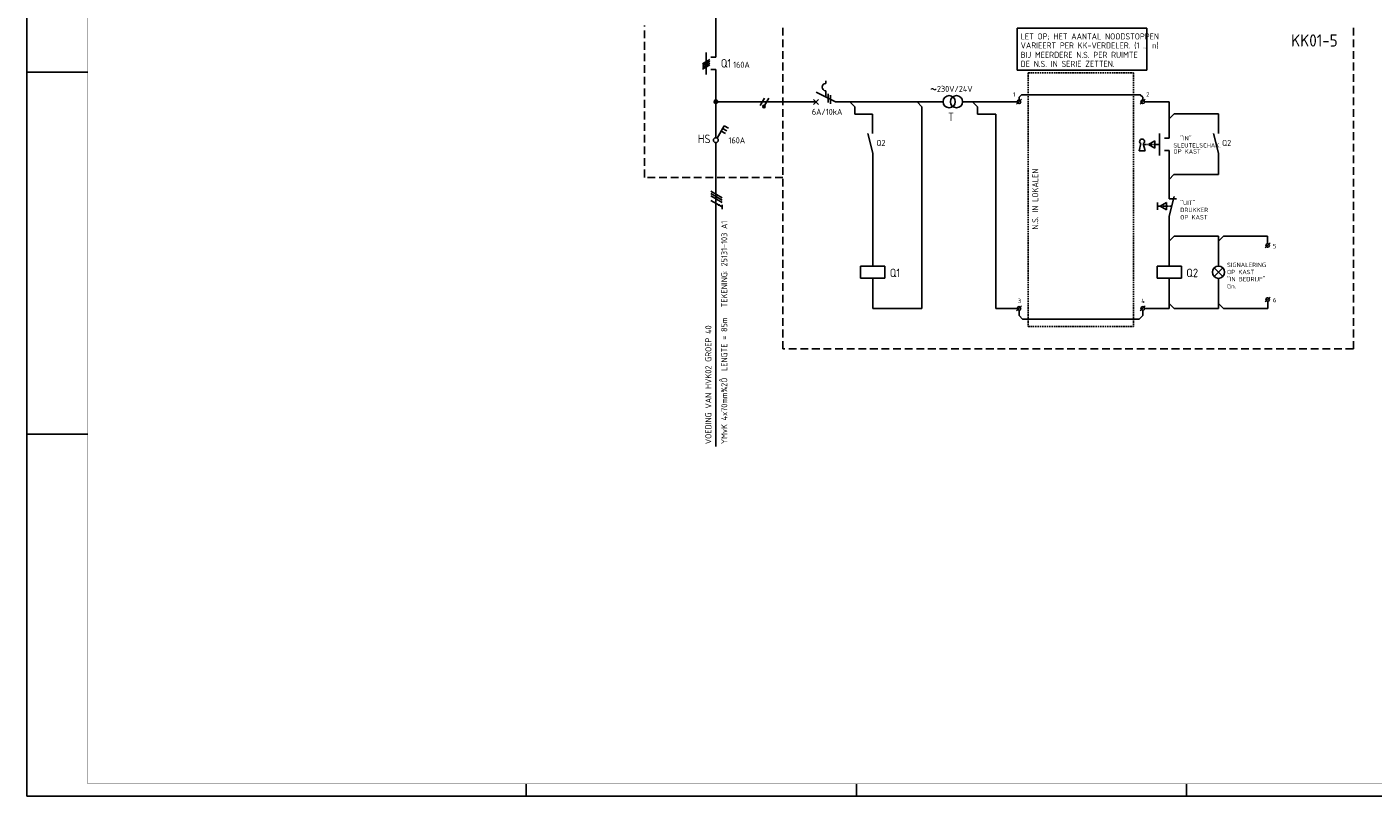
# Model space of a CAD drawing. Header units: millimetres. Extents: x 0 to 841, y 0 to 594.
# Tile 1 of 3: x 0 to 553, y 0 to 316. Entities that reach past the tile are written whole.
import ezdxf
from ezdxf.enums import TextEntityAlignment as Align

# ---------------------------------------------------------------- set-up
doc = ezdxf.new("R2010")
doc.units = ezdxf.units.MM
doc.header["$LTSCALE"] = 0.1
doc.linetypes.add('HIDDEN', pattern=[9.525, 6.35, -3.175])
doc.layers.get('0').update_dxf_attribs({"linetype": 'CONTINUOUS'})
for name, color, linetype in [('1', 7, 'CONTINUOUS'), ('40', 1, 'CONTINUOUS'), ('41', 2, 'CONTINUOUS'), ('52', 1, 'HIDDEN'), ('70', 1, 'CONTINUOUS'), ('71', 2, 'CONTINUOUS'), ('EL$2B---_KADER', 4, 'CONTINUOUS'), ('LIJN025', 10, 'CONTINUOUS'), ('LIJN035', 50, 'CONTINUOUS'), ('LIJN050', 90, 'CONTINUOUS'), ('TEKST25', 10, 'CONTINUOUS'), ('TEKST35', 50, 'CONTINUOUS'), ('TEKST50', 90, 'CONTINUOUS'), ('TEKST70', 130, 'CONTINUOUS')]:
    doc.layers.add(name, color=color, linetype=linetype)
doc.styles.add('ISO', font='ISO.SHX')
doc.styles.add('NEN', font='iso.shx')
doc.styles.add('ROMAND', font='romand')

# ---------------------------------------------------------------- blocks, each defined once
blk = doc.blocks.new('A1')
at = {"layer": 'LIJN025'}
for p, q in [((0, 297), (25, 297)), ((0, 148.5), (25, 148.5)), ((205, 0), (205, 5)), ((340.5, 0), (340.5, 5)), ((476, 0), (476, 5))]:
    blk.add_line(p, q, dxfattribs=at)
blk.add_lwpolyline([(0, 0), (0, 594), (841, 594), (841, 0)], close=True, dxfattribs=at)
at = {"layer": 'LIJN050', "const_width": 0.2}
blk.add_lwpolyline([(836, 5), (836, 589), (25, 589), (25, 5)], close=True, dxfattribs=at)
at = {"layer": 'TEKST25', "style": 'ROMAND', "width": 2.899115}
blk.add_attdef('STATUS', text='', height=2.5, dxfattribs=at).set_placement((795, 71.5), (834, 71.5), align=Align.FIT)
at = {"layer": 'TEKST25', "style": 'ISO'}
for tag, p in [('E', (796.25, 66)), ('NAAM-E', (807.75, 66)), ('DATUM-E', (826, 66)), ('D', (796.25, 61)), ('NAAM-D', (807.75, 61)), ('DATUM-D', (826, 61)), ('C', (796.25, 56)), ('NAAM-C', (807.75, 56)), ('DATUM-C', (826, 56)), ('B', (796.25, 51)), ('NAAM-B', (807.75, 51)), ('DATUM-B', (826, 51)), ('A', (796.25, 46)), ('NAAM-A', (807.75, 46)), ('DATUM-A', (826, 46))]:
    blk.add_attdef(tag, text='', height=2.5, dxfattribs=at).set_placement(p, align=Align.CENTER)
for tag, p in [('DATUM', (673.75, 36.25)), ('SCHAAL', (709, 36.25)), ('GETEKEND', (739.25, 36.25)), ('GECONTOL.', (774, 36.25)), ('FORMAAT', (804.25, 28.25))]:
    blk.add_attdef(tag, p, '', height=2.5, dxfattribs=at)
at = {"layer": 'TEKST35', "style": 'ISO'}
for tag, p in [('PROJECT', (675.5, 72.5)), ('PLAATS', (675.5, 63.5)), ('INSTALLATIE-REGEL1', (675.5, 52.5)), ('INSTALLATIE-REGEL2', (675.5, 43.5))]:
    blk.add_attdef(tag, p, '', height=4, dxfattribs=at)
blk.add_attdef('PROJ.NR.', text='', height=4, dxfattribs=at).set_placement((822, 23), align=Align.CENTER)
at = {"layer": 'TEKST50', "style": 'ISO'}
blk.add_attdef('FILE-NAAM', text='', height=5, dxfattribs=at).set_placement((814.5, 7.5), align=Align.CENTER)
blk = doc.blocks.new('RWS076')
at = {"layer": '71'}
blk.add_line((2, 0), (0, 2), dxfattribs=at)
blk = doc.blocks.new('RWS023', base_point=(227, 181))
at = {"layer": '40', "style": 'NEN'}
blk.add_text('~', height=5, dxfattribs=at).set_placement((223.5, 179.5))
blk = doc.blocks.new('RWS075')
at = {"layer": '71'}
blk.add_line((2, 0), (0, -2), dxfattribs=at)

msp = doc.modelspace()

# ---------------------------------------------------------------- linework, layer by layer
at = {"color": 10}
for p, q in [((280.76, 248.12), (285.44, 245.41)), ((280.76, 247.18), (285.44, 244.47)), ((280.76, 247.18), (285.44, 244.47)), ((280.76, 246.24), (285.44, 243.53)), ((280.76, 244.37), (285.44, 241.66)), ((285.44, 242.6), (285.44, 240.72))]:
    msp.add_line(p, q, dxfattribs=at)
msp.add_line((280.76, 247.18), (285.44, 244.47))
at = {"color": 10, "const_width": 0.469}
msp.add_lwpolyline([(284.15, 242.67, 1), (283.92, 242.27, 1)], format="xyb", close=True, dxfattribs=at)
at = {"layer": '1', "color": 2}
for p, q in [((327.91, 293.36), (327.91, 292.36)), ((323.91, 288.78), (331.94, 284.76)), ((327.91, 289.36), (327.91, 286.78))]:
    msp.add_line(p, q, dxfattribs=at)
at = {"layer": '1', "color": 1}
for p, q in [((302.74, 286.31), (300.99, 283.28)), ((304.49, 286.31), (302.76, 283.32))]:
    msp.add_line(p, q, dxfattribs=at)
msp.add_circle((302.52, 282.89), 0.5, dxfattribs=at)
at = {"layer": '1', "color": 2}
msp.add_arc((327.91, 290.86), 1.5, 90, 270, dxfattribs=at)
at = {"layer": '52', "ltscale": 0.1}
msp.add_line((464.9, 267.35), (458.52, 267.35), dxfattribs=at)
at = {"layer": '52', "linetype": 'HIDDEN', "ltscale": 0.1}
msp.add_line((469.92, 241.95), (464.05, 241.95), dxfattribs=at)
at = {"layer": '70'}
for p, q in [((277.28, 300.44), (280.32, 302.19)), ((280.32, 301.44), (277.28, 299.69)), ((277.28, 298.94), (280.32, 300.69)), ((277.28, 298.19), (280.32, 299.94)), ((328.91, 288.03), (328.91, 284.53)), ((329.91, 287.53), (329.91, 284.03)), ((406.24, 283.85), (408.24, 285.85)), ((457.02, 283.85), (459.02, 285.85)), ((508.3, 224.91), (510.3, 226.91)), ((508.31, 202.7), (510.31, 204.7)), ((406.24, 199.05), (408.24, 201.05)), ((457.02, 199.05), (459.02, 201.05))]:
    msp.add_line(p, q, dxfattribs=at)
at = {"layer": '70', "const_width": 0.5}
msp.add_lwpolyline([(302.27, 282.89, 1), (302.77, 282.89, 1)], format="xyb", close=True, dxfattribs=at)
at = {"layer": '71'}
for p, q in [((278.8, 305.06), (278.8, 296.06)), ((282.8, 303.06), (280.8, 303.06)), ((282.8, 298.06), (280.8, 298.06)), ((322.91, 283.76), (324.91, 285.76)), ((322.91, 285.76), (324.91, 283.76)), ((339.78, 282.8), (337.82, 284.76)), ((367.41, 282.76), (365.41, 284.76)), ((367.41, 282.76), (367.41, 200.05)), ((390.15, 282.81), (388.15, 284.81)), ((468.82, 284.85), (468.82, 269.85)), ((347.11, 279.81), (347.11, 271.75)), ((397.73, 279.81), (397.73, 200.05)), ((470.92, 279.85), (489.12, 279.85)), ((489.12, 279.85), (489.12, 271.75)), ((283.31, 269.92), (286.21, 274.94)), ((284.96, 272.78), (286.69, 271.78)), ((285.58, 273.86), (287.31, 272.86)), ((286.21, 274.94), (287.94, 273.94)), ((347.21, 263.75), (345.21, 271.75)), ((464.92, 271.85), (464.92, 262.85)), ((489.12, 263.75), (487.12, 271.75)), ((456.56, 264.71), (457.25, 267.65)), ((458.96, 264.71), (458.27, 267.65)), ((460.42, 267.35), (463.02, 268.85)), ((463.02, 265.85), (460.42, 267.35)), ((463.02, 268.85), (463.02, 265.85)), ((468.82, 269.85), (466.92, 269.85)), ((347.21, 263.75), (347.21, 217.42)), ((456.56, 264.71), (458.96, 264.71)), ((468.82, 264.85), (466.92, 264.85)), ((468.82, 264.85), (468.82, 244.95)), ((489.12, 263.75), (489.12, 254.95)), ((470.82, 254.95), (468.82, 252.95)), ((489.12, 254.95), (470.82, 254.95)), ((464.05, 243.45), (464.05, 240.45)), ((465.2, 241.95), (467.8, 243.45)), ((467.8, 243.45), (467.8, 240.45)), ((468.82, 244.95), (471.92, 244.95)), ((468.92, 237.95), (470.92, 245.95)), ((467.8, 240.45), (465.2, 241.95)), ((468.92, 237.95), (468.92, 217.42)), ((470.92, 229.69), (489.12, 229.69)), ((489.12, 229.69), (489.12, 217.39)), ((491.12, 229.69), (509.3, 229.69)), ((509.3, 229.69), (509.3, 226.66)), ((509.3, 225.16), (509.3, 224.99)), ((352.21, 217.42), (342.21, 217.42)), ((342.21, 217.42), (342.21, 212.42)), ((352.21, 212.42), (352.21, 217.42)), ((463.92, 217.42), (463.92, 212.42)), ((473.92, 217.42), (463.92, 217.42)), ((473.92, 212.42), (473.92, 217.42)), ((489.12, 214.89), (487.35, 216.66)), ((489.12, 214.89), (490.89, 216.66)), ((342.21, 212.42), (352.21, 212.42)), ((347.21, 212.42), (347.21, 200.05)), ((463.92, 212.42), (473.92, 212.42)), ((468.92, 212.42), (468.92, 200.05)), ((489.12, 214.89), (487.35, 213.13)), ((489.12, 214.89), (490.89, 213.13)), ((489.12, 212.39), (489.12, 200.05)), ((509.32, 202.95), (509.32, 200.05))]:
    msp.add_line(p, q, dxfattribs=at)
for centre, radius in [((378.55, 284.86), 2.5), ((381.55, 284.86), 2.5), ((282.8, 284.86), 0.75), ((282.8, 284.86), 0.5), ((282.8, 284.86), 0.25), ((407.24, 284.85), 0.75), ((458.02, 284.85), 0.75), ((282.8, 269.06), 1), ((509.3, 225.91), 0.75), ((489.12, 214.89), 2.5), ((407.24, 200.05), 0.75), ((458.02, 200.05), 0.75), ((509.31, 203.7), 0.75)]:
    msp.add_circle(centre, radius, dxfattribs=at)
msp.add_arc((457.76, 268.51), 1, 300.6656, 239.3344, dxfattribs=at)
at = {"layer": 'LIJN025', "linetype": 'HIDDEN', "ltscale": 5}
for p, q in [((253.55, 253.81), (253.55, 316.06)), ((310.28, 183.41), (310.28, 316.06)), ((544.5, 183.41), (544.5, 316.06)), ((310.3, 253.81), (253.55, 253.81)), ((544.5, 183.41), (310.28, 183.41))]:
    msp.add_line(p, q, dxfattribs=at)
at = {"layer": 'LIJN025', "linetype": 'HIDDEN'}
for p, q in [((410.99, 296.71), (410.99, 192.63)), ((410.99, 296.71), (454.28, 296.71)), ((454.28, 296.71), (454.28, 192.63)), ((410.99, 192.63), (454.28, 192.63))]:
    msp.add_line(p, q, dxfattribs=at)
at = {"layer": 'LIJN035', "color": 90}
for p, q in [((282.8, 303.06), (282.8, 334.96)), ((282.8, 298.06), (282.8, 270.06)), ((282.8, 268.06), (282.8, 143.42))]:
    msp.add_line(p, q, dxfattribs=at)
at = {"layer": 'LIJN035'}
for p, q in [((459.69, 314.99), (406.49, 314.99)), ((406.49, 314.99), (406.49, 297.77)), ((459.69, 297.77), (459.69, 314.99)), ((406.49, 297.77), (459.69, 297.77)), ((407.24, 286.7), (408.25, 287.71)), ((408.25, 287.71), (457, 287.71)), ((458.02, 286.7), (457, 287.71)), ((283.5, 284.81), (323.96, 284.81)), ((331.94, 284.76), (376.05, 284.76)), ((339.78, 282.8), (339.78, 279.81)), ((384.05, 284.81), (406.49, 284.81)), ((390.15, 282.81), (390.15, 279.81)), ((407.24, 285.6), (407.24, 286.7)), ((458.02, 285.6), (458.02, 286.7)), ((458.77, 284.85), (468.82, 284.85)), ((339.78, 279.81), (347.13, 279.81)), ((390.15, 279.81), (397.73, 279.81)), ((347.21, 200.05), (367.41, 200.05)), ((397.73, 200.05), (406.49, 200.05)), ((407.24, 199.3), (407.24, 197.1)), ((458.02, 199.3), (458.02, 197.1)), ((458.77, 200.05), (468.92, 200.05)), ((470.92, 200.05), (489.12, 200.05)), ((491.12, 200.05), (509.32, 200.05)), ((407.24, 197.1), (408.65, 195.69)), ((408.65, 195.69), (456.6, 195.69)), ((458.02, 197.1), (456.6, 195.69))]:
    msp.add_line(p, q, dxfattribs=at)

# ---------------------------------------------------------------- block references
at = {"layer": '40'}
msp.add_blockref('RWS023', (374.15, 288.86), dxfattribs=at)
at = {"layer": '70'}
msp.add_blockref('RWS076', (468.92, 200.05), dxfattribs=at)
at = {"layer": 'EL$2B---_KADER'}
msp.add_blockref('A1', (0, 0), dxfattribs=at)
at = {"layer": 'TEKST70', "xscale": -1, "rotation": 180}
msp.add_blockref('RWS076', (468.92, 279.85), dxfattribs=at)
at = {"layer": 'TEKST70'}
for name, p in [('RWS075', (468.92, 229.69)), ('RWS075', (489.12, 229.69)), ('RWS076', (489.12, 200.05)), ('RWS076', (489.12, 200.05))]:
    msp.add_blockref(name, p, dxfattribs=at)

# ---------------------------------------------------------------- texts
at = {"layer": '40', "style": 'NEN'}
for s, height, p in [('VARIEERT PER KK-VERDELER. (1 ... n)', 2.5, (407.89, 306.69)), ('LET OP; HET AANTAL NOODSTOPPEN', 2.5, (407.89, 310.39)), ('BIJ MEERDERE N.S. PER RUIMTE', 2.5, (407.89, 302.83)), ('160A', 2.5, (289.89, 298.75)), ('DE N.S. IN SERIE ZETTEN.', 2.5, (407.89, 299.13)), ('230V/24V', 2.5, (373.55, 288.86)), ('1', 1.8, (404.74, 286.95)), ('2', 1.8, (459.42, 286.95)), ('6A/10kA', 2.5, (322.2, 279.44)), ('"IN"', 1.8, (473.42, 268.95)), ('160A', 2.5, (287.99, 267.75)), ('Q2', 2.5, (348.66, 266.7)), ('SLEUTELSCHAK.', 1.8, (470.62, 266.05)), ('OP KAST', 1.8, (470.62, 263.55)), ('Q2', 2.5, (490.57, 266.7)), ('"UIT"', 1.8, (473.42, 242.45)), ('OP KAST', 1.8, (473.42, 236.55)), ('DRUKKER ', 1.8, (473.42, 239.55)), ('5', 1.8, (511.49, 224.73)), ('SIGNALERING', 1.8, (492.62, 216.99)), ('OP KAST', 1.8, (492.62, 214.09)), ('Gn.', 1.8, (492.62, 208.29)), ('"IN BEDRIJF"', 1.8, (492.62, 211.19)), ('3', 1.8, (406.74, 202.24)), ('4', 1.8, (457.42, 202.24)), ('6', 1.8, (511.49, 202.58))]:
    msp.add_text(s, height=height, dxfattribs=at).set_placement(p)
for s, p in [('TEKENING: 25131-103 A1', (287.48, 200.5)), ('VOEDING VAN HVK02 GROEP 40', (280.98, 144.36)), ('LENGTE = 85m', (287.48, 174.36)), ('YMvK 4x70mm¾2Ô', (287.48, 144.36))]:
    msp.add_text(s, height=2.5, rotation=90, dxfattribs=at).set_placement(p)
at = {"layer": '41', "style": 'NEN'}
msp.add_text('T', height=3.5, dxfattribs=at).set_placement((380.55, 276.86), align=Align.RIGHT)
for s, p in [('Q1', (354.16, 212.87)), ('Q2', (475.87, 212.87))]:
    msp.add_text(s, height=3.5, dxfattribs=at).set_placement(p)
at = {"layer": 'TEKST25', "style": 'ISO'}
msp.add_text('N.S. IN LOKALEN', height=2.5, rotation=90, dxfattribs=at).set_placement((415.13, 232.36))
at = {"layer": 'TEKST35', "style": 'NEN'}
for s, p in [('Q1', (284.79, 298.85)), ('HS', (275.39, 267.85))]:
    msp.add_text(s, height=3.5, dxfattribs=at).set_placement(p)
at = {"layer": 'TEKST50', "linetype": 'HIDDEN', "style": 'ISO'}
msp.add_text('KK01-5', height=5, dxfattribs=at).set_placement((518.97, 307.47))

doc.saveas('drawing.dxf')
